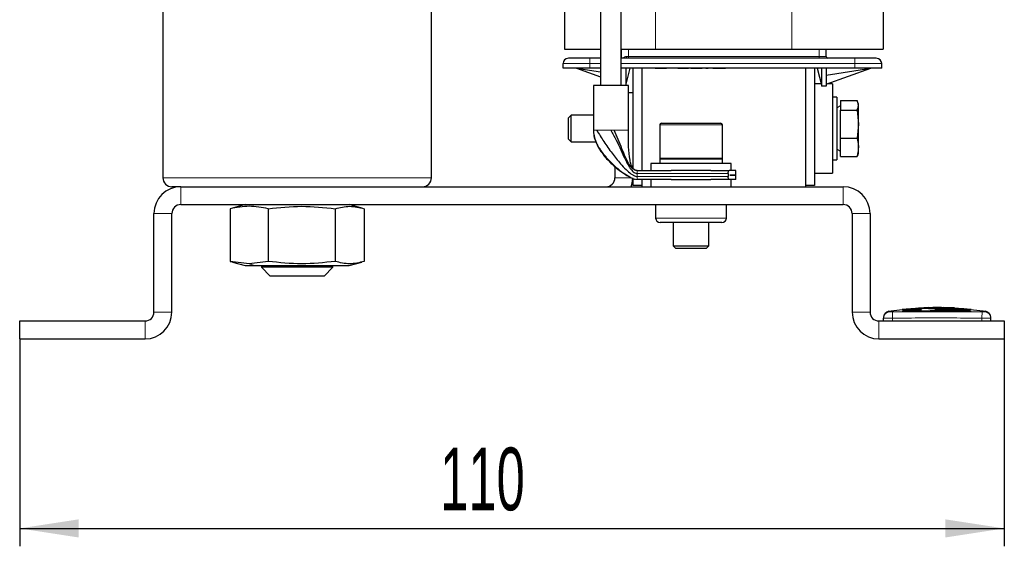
# Model space of a CAD drawing. Header units: millimetres. Extents: x 5 to 418, y 2 to 292.
# Tile 38 of 41: x 182 to 237, y 163 to 193. Entities that reach past the tile are written whole.
import ezdxf

# ---------------------------------------------------------------- set-up
doc = ezdxf.new("R2010")
doc.units = ezdxf.units.MM
doc.layers.add('SLD-0', color=7, linetype='Continuous')
doc.styles.add('SLDTEXTSTYLE0', font='TXT', dxfattribs={"width": 0.605})
doc.dimstyles.new('SLDDIMSTYLE0', dxfattribs={"dimtxt": 3.5, "dimasz": 3.302, "dimexe": 0, "dimexo": 0.0625, "dimgap": 0.875, "dimtad": 1, "dimlfac": 2, "dimrnd": 1e-09, "dimzin": 12, "dimdsep": 46, "dimtxsty": 'SLDTEXTSTYLE0', "dimsah": 1, "dimcen": 0.09, "dimadec": 0, "dimazin": 3, "dimtfac": 1, "dimtofl": 0, "dimtmove": 0, "dimatfit": 3, "dimfxl": 1, "dimfrac": 2, "dimtolj": 1, "dimtzin": 12, "dimarcsym": 0})

# ---------------------------------------------------------------- blocks, each defined once
blk = doc.blocks.new('_D_2')
at = {"layer": 'SLD-0', "color": 7}
for p, q in [((182.393, 175.08), (182.393, 163.494)), ((237.393, 175.08), (237.393, 163.494)), ((182.393, 164.494), (237.393, 164.494))]:
    blk.add_line(p, q, dxfattribs=at)
for points in [[(182.393, 164.494), (185.695, 163.986), (185.695, 165.002)], [(237.393, 164.494), (234.091, 165.002), (234.091, 163.986)]]:
    blk.add_solid(points, dxfattribs=at)
at = {"layer": 'SLD-0', "color": 7, "insert": (205.882, 169.006), "char_height": 3.5, "attachment_point": 1, "style": 'SLDTEXTSTYLE0'}
blk.add_mtext('110', dxfattribs=at)

msp = doc.modelspace()

# ---------------------------------------------------------------- linework, layer by layer
at = {"color": 7, "linetype": 'Continuous', "lineweight": 25}
for p, q in [((214.8426, 212.5213), (214.8426, 189.2298)), ((215.9926, 189.2298), (215.9926, 212.5213)), ((190.3926, 210.0798), (190.3926, 184.0798)), ((205.3926, 184.0798), (205.3926, 210.0798)), ((212.8176, 208.4048), (212.8176, 191.2548)), ((230.6176, 208.4048), (230.6176, 191.2548)), ((212.8176, 191.2548), (214.8426, 191.2548)), ((215.9926, 191.2548), (217.9176, 191.2548)), ((215.9926, 191.2548), (215.9926, 190.7548)), ((217.9176, 191.2548), (225.5176, 191.2548)), ((225.5176, 191.2548), (230.6176, 191.2548)), ((227.4426, 190.8548), (227.4426, 191.2548)), ((212.7426, 190.2048), (212.7426, 190.4548)), ((214.8426, 190.7548), (214.2426, 190.7548)), ((229.0426, 190.7548), (215.9926, 190.7548)), ((230.5426, 190.2048), (230.5426, 190.4548)), ((214.2426, 190.2048), (212.7426, 190.2048)), ((213.4926, 190.2048), (214.8426, 189.9888)), ((213.4926, 190.2048), (214.8426, 189.7188)), ((214.8426, 190.2048), (214.2426, 190.2048)), ((229.0426, 190.2048), (215.9926, 190.2048)), ((216.2426, 190.2048), (216.2426, 189.2298)), ((216.2488, 189.2298), (216.4926, 190.2048)), ((216.6426, 190.2048), (216.6426, 184.6333)), ((217.1426, 190.2048), (217.1426, 184.4798)), ((217.8961, 190.1798), (217.8961, 190.2048)), ((218.4034, 190.1798), (218.4034, 190.2048)), ((218.5166, 190.1798), (218.4034, 190.1798)), ((218.5166, 190.1798), (218.5166, 190.2048)), ((219.1147, 190.1798), (219.1147, 190.2048)), ((219.7461, 190.1798), (219.7461, 190.2048)), ((219.7607, 190.1798), (219.7607, 190.2048)), ((219.8812, 190.1798), (219.8812, 190.2048)), ((220.5235, 190.1798), (220.5235, 190.2048)), ((220.7133, 190.2048), (220.7133, 190.1798)), ((220.8447, 190.1798), (220.7133, 190.1798)), ((220.8447, 190.1798), (220.8447, 190.2048)), ((221.0783, 190.1798), (221.0783, 190.2048)), ((221.852, 190.1798), (221.852, 190.2048)), ((226.2926, 190.2048), (226.2926, 183.6548)), ((226.2926, 190.2048), (226.2926, 183.5798)), ((226.7926, 190.2048), (226.7926, 183.6548)), ((226.9426, 190.2048), (227.1926, 189.2048)), ((227.1926, 189.2048), (227.1926, 190.2048)), ((227.4426, 190.2048), (227.4426, 189.2048)), ((227.4426, 189.8048), (229.9426, 190.2048)), ((227.4426, 189.3048), (229.9426, 190.2048)), ((230.5426, 190.2048), (229.0426, 190.2048)), ((214.4426, 189.2298), (214.4426, 186.7298)), ((216.3926, 189.2298), (214.4426, 189.2298)), ((216.3926, 186.7298), (216.3926, 189.2298)), ((227.1613, 189.3298), (226.7926, 189.3298)), ((227.4426, 189.2048), (227.1926, 189.2048)), ((227.7926, 189.3298), (227.512, 189.3298)), ((227.7926, 189.3298), (227.7926, 188.4686)), ((216.6426, 188.8298), (216.3926, 188.8298)), ((228.0426, 188.5798), (227.7926, 188.5798)), ((227.7926, 188.4686), (227.7926, 184.3298)), ((228.0426, 188.5798), (228.0426, 185.0798)), ((228.2426, 188.3922), (229.1651, 188.3922)), ((228.2426, 188.3922), (228.2426, 187.8557)), ((229.2426, 188.2048), (229.2113, 188.2908)), ((229.2426, 188.1239), (229.2426, 188.2048)), ((229.2426, 187.0745), (229.2426, 188.1239)), ((213.1958, 187.5798), (213.0426, 187.4265)), ((214.4426, 187.5798), (213.1958, 187.5798)), ((213.1958, 186.0798), (213.1958, 187.5798)), ((228.2426, 188.0953), (228.0426, 187.9798)), ((228.2426, 187.8557), (229.1651, 187.8557)), ((228.2426, 186.2933), (228.2426, 187.8557)), ((229.1651, 187.8557), (229.2426, 187.0745)), ((213.0426, 186.233), (213.0426, 187.4265)), ((218.1426, 187.0298), (218.1426, 185.1798)), ((218.2426, 187.1298), (221.5426, 187.1298)), ((221.6426, 185.1798), (221.6426, 187.0298)), ((229.2426, 187.0745), (229.1651, 186.2933)), ((229.2426, 185.7804), (229.2426, 187.0745)), ((213.0426, 186.233), (213.1958, 186.0798)), ((213.1958, 186.0798), (214.577, 186.0798)), ((228.2426, 186.2933), (229.1651, 186.2933)), ((228.2426, 185.2674), (228.2426, 186.2933)), ((228.0426, 185.6798), (228.2426, 185.5643)), ((229.205, 185.3689), (229.1651, 185.2674)), ((229.2106, 185.3669), (229.2426, 185.4548)), ((229.2426, 185.4548), (229.2426, 185.7804)), ((217.6426, 184.8798), (217.6426, 184.4798)), ((219.8926, 184.8798), (217.6426, 184.8798)), ((218.1426, 185.1298), (218.1426, 184.8798)), ((218.1426, 185.1298), (219.8926, 185.1298)), ((219.8926, 185.1298), (221.6426, 185.1298)), ((222.1426, 184.8798), (219.8926, 184.8798)), ((221.6426, 184.8798), (221.6426, 185.1298)), ((222.1426, 184.4798), (222.1426, 184.8798)), ((227.7926, 185.0798), (228.0426, 185.0798)), ((228.2426, 185.2674), (229.1651, 185.2674)), ((215.6426, 184.7027), (215.6426, 184.0798)), ((216.8926, 184.4798), (218.7847, 184.4798)), ((219.8926, 184.4798), (218.7847, 184.4798)), ((221.0005, 184.4798), (219.8926, 184.4798)), ((221.0005, 184.4798), (222.0321, 184.4798)), ((221.9655, 184.3131), (221.9655, 184.1465)), ((222.3926, 184.4798), (222.0321, 184.4798)), ((222.3926, 184.2323), (222.3926, 184.4798)), ((226.7926, 184.3298), (227.7926, 184.3298)), ((216.6426, 184.0436), (216.6426, 183.6548)), ((218.7847, 183.9798), (216.8926, 183.9798)), ((217.1426, 183.9798), (217.1426, 183.6548)), ((217.1426, 183.9798), (217.1426, 183.5798)), ((217.6426, 183.9798), (217.6426, 183.5798)), ((218.7847, 183.9798), (221.0005, 183.9798)), ((222.0321, 183.9798), (221.0005, 183.9798)), ((222.3926, 183.9798), (222.0321, 183.9798)), ((222.0631, 184.2323), (222.3926, 184.2323)), ((222.0631, 184.2273), (222.0631, 184.2323)), ((222.3926, 184.2273), (222.0631, 184.2273)), ((222.1426, 183.5798), (222.1426, 183.9798)), ((222.3926, 183.9798), (222.3926, 184.2273)), ((191.3926, 183.5798), (190.8926, 183.5798)), ((191.3926, 183.5798), (228.3926, 183.5798)), ((217.1426, 183.6548), (216.6426, 183.6548)), ((226.7926, 183.6548), (226.2926, 183.6548)), ((189.8926, 176.5798), (189.8926, 182.0798)), ((190.8926, 176.5798), (190.8926, 182.0798)), ((191.3926, 182.5798), (228.3926, 182.5798)), ((194.2906, 182.3745), (194.1512, 182.3513)), ((194.1512, 182.3513), (194.1512, 179.4083)), ((194.9926, 182.5798), (194.2863, 182.3906)), ((196.2753, 182.3513), (196.2753, 179.4083)), ((200.0167, 182.3513), (200.0167, 179.4083)), ((201.4988, 182.3906), (200.7926, 182.5798)), ((201.6339, 182.3513), (201.6339, 179.4083)), ((217.9176, 182.5798), (217.9176, 181.8298)), ((221.8676, 181.8298), (221.8676, 182.5798)), ((228.8926, 182.0798), (228.8926, 176.5798)), ((229.8926, 182.0798), (229.8926, 176.5798)), ((221.1605, 181.5798), (218.1676, 181.5798)), ((218.8926, 181.5798), (218.8926, 180.2798)), ((220.8926, 180.2798), (220.8926, 181.5798)), ((221.6176, 181.5798), (221.1605, 181.5798)), ((218.8926, 180.2798), (219.0426, 180.1298)), ((218.8926, 180.2798), (220.8926, 180.2798)), ((219.0647, 180.1298), (219.0426, 180.1298)), ((220.7426, 180.1298), (219.0647, 180.1298)), ((220.7426, 180.1298), (220.8926, 180.2798)), ((195.2133, 179.2736), (194.1512, 179.4083)), ((194.1512, 179.4083), (194.2906, 179.3851)), ((194.2863, 179.369), (194.9926, 179.1798)), ((196.2753, 179.4083), (195.2133, 179.2736)), ((200.7926, 179.1798), (201.4988, 179.369)), ((194.9926, 179.1798), (195.5018, 179.1798)), ((195.5018, 179.1798), (200.7926, 179.1798)), ((195.8926, 179.1798), (195.8926, 179.0798)), ((195.8926, 179.0798), (196.3926, 178.5798)), ((199.8926, 179.0798), (195.8926, 179.0798)), ((199.3926, 178.5798), (199.8926, 179.0798)), ((199.8926, 179.0798), (199.8926, 179.1798)), ((199.3926, 178.5798), (196.3926, 178.5798)), ((231.7043, 176.6978), (230.9136, 176.6169)), ((232.1386, 176.7503), (231.6793, 176.7224)), ((232.7694, 176.7001), (231.703, 176.6562)), ((231.703, 176.6883), (232.7694, 176.7001)), ((231.703, 176.6883), (231.703, 176.6782)), ((231.703, 176.6221), (231.703, 176.6121)), ((233.1829, 176.8299), (232.6062, 176.8029)), ((232.6062, 176.8029), (232.6062, 176.8036)), ((233.1829, 176.8299), (233.1829, 176.8299)), ((233.9702, 176.8332), (233.9702, 176.8332)), ((234.6077, 176.8073), (233.9702, 176.8332)), ((234.6077, 176.8082), (234.6077, 176.8073)), ((235.5333, 176.7304), (234.9165, 176.7653)), ((236.3716, 176.6169), (235.5084, 176.7052)), ((235.5097, 176.693), (235.5097, 176.683)), ((235.5097, 176.624), (235.5097, 176.614)), ((182.3926, 175.0798), (182.3926, 176.0798)), ((182.3926, 176.0798), (189.3926, 176.0798)), ((230.3926, 176.0798), (237.3926, 176.0798)), ((230.6426, 176.0798), (230.6426, 176.2358)), ((236.6426, 176.0798), (236.6426, 176.2358)), ((237.3926, 176.0798), (237.3926, 175.0798)), ((182.3926, 175.0798), (189.3926, 175.0798)), ((230.3926, 175.0798), (237.3926, 175.0798))]:
    msp.add_line(p, q, dxfattribs=at)
at = {"color": 7, "linetype": 'Continuous', "lineweight": 18}
for p, q in [((217.9176, 208.4048), (217.9176, 191.2548)), ((225.5176, 208.4048), (225.5176, 191.2548)), ((216.2867, 190.8548), (216.3926, 190.8548)), ((216.3926, 190.8548), (216.3926, 191.2548)), ((216.3926, 190.8548), (216.3926, 190.7548)), ((216.3926, 190.8548), (227.0426, 190.8548)), ((227.0426, 191.2548), (227.0426, 190.8548)), ((227.0426, 190.8548), (227.0426, 190.7548)), ((227.0426, 190.8548), (227.4426, 190.8548)), ((214.2426, 190.4548), (212.7426, 190.4548)), ((214.2426, 190.4548), (214.2426, 190.7548)), ((214.8426, 190.4548), (214.2426, 190.4548)), ((214.2426, 190.2048), (214.2426, 190.4548)), ((229.0426, 190.4548), (215.9926, 190.4548)), ((229.0426, 190.4548), (229.0426, 190.7548)), ((230.5426, 190.4548), (229.0426, 190.4548)), ((229.0426, 190.2048), (229.0426, 190.4548)), ((217.987, 190.1798), (217.987, 190.2048)), ((218.2049, 190.2048), (218.2049, 190.1798)), ((219.1559, 190.1798), (219.1559, 190.2048)), ((219.2781, 190.1798), (219.2781, 190.2048)), ((219.4685, 190.1798), (219.4685, 190.2048)), ((219.6579, 190.2048), (219.6579, 190.1798)), ((219.9748, 190.1798), (219.9748, 190.2048)), ((220.2117, 190.1798), (220.2117, 190.2048)), ((220.4262, 190.2048), (220.4262, 190.1798)), ((221.1118, 190.1798), (221.1118, 190.2048)), ((221.2329, 190.1798), (221.2329, 190.2048)), ((221.4628, 190.1798), (221.4628, 190.2048)), ((221.6889, 190.1798), (221.6889, 190.2048)), ((221.8144, 190.1798), (221.8144, 190.2048)), ((221.6426, 187.0298), (218.1426, 187.0298)), ((214.4426, 186.7298), (214.4445, 186.7298)), ((214.4445, 186.7298), (214.4491, 186.7298)), ((215.4176, 186.7298), (215.6052, 186.7298)), ((218.1426, 185.1798), (221.6426, 185.1798)), ((221.9655, 184.3131), (216.8926, 184.3131)), ((216.8926, 184.3131), (216.8926, 184.1465)), ((205.3926, 184.0798), (190.3926, 184.0798)), ((215.6426, 184.0798), (216.5575, 184.0798)), ((221.9655, 184.1465), (216.8926, 184.1465)), ((191.3926, 183.5798), (191.3926, 182.5798)), ((228.3926, 182.5798), (228.3926, 183.5798)), ((190.8926, 182.0798), (189.8926, 182.0798)), ((195.0014, 182.5798), (194.1512, 182.3513)), ((229.8926, 182.0798), (228.8926, 182.0798)), ((221.3443, 181.8298), (217.9176, 181.8298)), ((221.8676, 181.8298), (221.3443, 181.8298)), ((195.5018, 179.1798), (195.2133, 179.2736)), ((189.8926, 176.5798), (190.8926, 176.5798)), ((228.8926, 176.5798), (229.8926, 176.5798)), ((231.1384, 176.5857), (231.1426, 176.2357)), ((236.1467, 176.5857), (236.1426, 176.2358)), ((189.3926, 175.0798), (189.3926, 176.0798)), ((230.3926, 176.0798), (230.3926, 175.0798)), ((231.1426, 176.0798), (231.1426, 176.2357)), ((236.1426, 176.0798), (236.1426, 176.2358))]:
    msp.add_line(p, q, dxfattribs=at)
at = {"color": 7, "linetype": 'Continuous', "lineweight": 25, "flags": 128}
msp.add_lwpolyline([(216.5568, 183.5798), (216.6137, 183.7872), (216.6426, 184.0798)], dxfattribs=at)
at = {"color": 7, "linetype": 'Continuous', "lineweight": 18}
for centre, radius, start, end in [((216.1724, 190.8315), 0.1167, 318.85753, 11.49594), ((230.9925, 176.2358), 0.35, 90.98968, 179.99794), ((236.2926, 176.2358), 0.35, 0.00206, 89.00957)]:
    msp.add_arc(centre, radius, start, end, dxfattribs=at)
at = {"color": 7, "linetype": 'Continuous', "lineweight": 25}
for centre, radius, start, end in [((227.5426, 190.8548), 0.1, 180, 270), ((213.0426, 190.4548), 0.3, 90, 180), ((230.2426, 190.4548), 0.3, 0, 90), ((218.2426, 187.0298), 0.1, 90, 180), ((221.5426, 187.0298), 0.1, 0, 90), ((218.1926, 185.1798), 0.05, 180, 270), ((221.5926, 185.1798), 0.05, 270, 0), ((190.8926, 184.0798), 0.5, 180, 270), ((204.8926, 184.0798), 0.5, 270, 0), ((215.1426, 184.0798), 0.5, 270, 0), ((191.3926, 182.0798), 1.5, 90, 180), ((228.3926, 182.0798), 1.5, 0, 90), ((191.3926, 182.0798), 0.5, 90, 180), ((228.3926, 182.0798), 0.5, 0, 90), ((218.1676, 181.8298), 0.25, 180, 270), ((221.6176, 181.8298), 0.25, 270, 0), ((189.3926, 176.5798), 0.5, 270, 0), ((189.3926, 176.5798), 1.5, 270, 0), ((230.3926, 176.5798), 1.5, 180, 270), ((230.3926, 176.5798), 0.5, 180, 270), ((230.9926, 176.2744), 0.35, 97.64254, 180), ((236.2926, 176.2744), 0.35, 360, 82.37279)]:
    msp.add_arc(centre, radius, start, end, dxfattribs=at)
at = {"color": 7, "linetype": 'Continuous', "lineweight": 18}
for points, knots in [([(216.098, 190.7548), (216.1036, 190.7626), (216.1219, 190.7883), (216.1643, 190.8208), (216.2224, 190.8494), (216.2659, 190.853), (216.2867, 190.8548)], [0, 0, 0, 0, 0.1393259, 0.4575311, 0.7399733, 1, 1, 1, 1]), ([(214.4445, 186.7298), (214.4746, 186.5413), (214.5358, 186.1582), (214.8416, 185.6169), (215.231, 185.1188), (215.6596, 184.6995), (216.0727, 184.371), (216.4205, 184.1465), (216.6685, 184.0287), (216.8152, 183.9857), (216.8687, 183.9816), (216.8926, 183.9798)], [0, 0, 0, 0, 0.1623037, 0.3298905, 0.4984755, 0.6596672, 0.7871603, 0.8932114, 0.9629396, 0.9834432, 1, 1, 1, 1]), ([(230.9459, 176.6212), (230.9459, 176.6212), (230.9422, 176.6241), (230.955, 176.6153), (230.976, 176.5956), (230.9865, 176.5857)], [0, 0, 0, 0, 0.0000727, 0.5000171, 1, 1, 1, 1]), ([(230.9865, 176.5857), (230.9874, 176.5856), (230.9895, 176.5853), (231.0081, 176.585), (231.0424, 176.585), (231.0876, 176.5852), (231.1215, 176.5855), (231.1384, 176.5857)], [0, 0, 0, 0, 0.140567, 0.3553278, 0.5708439, 0.7860438, 1, 1, 1, 1]), ([(231.1384, 176.5857), (231.4226, 176.5887), (231.991, 176.5948), (232.8437, 176.5997), (233.6965, 176.6013), (234.7976, 176.5989), (235.6143, 176.5909), (236.1467, 176.5857)], [0, 0, 0, 0, 0.1702473, 0.3404988, 0.5107709, 0.6810498, 1, 1, 1, 1]), ([(236.1467, 176.5857), (236.1578, 176.5856), (236.1858, 176.5853), (236.2282, 176.585), (236.2666, 176.585), (236.293, 176.5852), (236.2968, 176.5855), (236.2986, 176.5857)], [0, 0, 0, 0, 0.1406569, 0.35550383, 0.57103286, 0.78617163, 1, 1, 1, 1]), ([(236.2986, 176.5857), (236.31, 176.5962), (236.3326, 176.6172), (236.337, 176.6199), (236.3392, 176.6212)], [0, 0, 0, 0, 0.5000512, 1, 1, 1, 1]), ([(231.1426, 176.2357), (231.0864, 176.2356), (230.9739, 176.2352), (230.8241, 176.2351), (230.711, 176.2351), (230.6511, 176.2353), (230.645, 176.2357), (230.6426, 176.2358)], [0, 0, 0, 0, 0.2146728, 0.4293525, 0.6440267, 0.8586958, 1, 1, 1, 1]), ([(236.1426, 176.2358), (235.6109, 176.2411), (234.5118, 176.2521), (232.8451, 176.2527), (231.7101, 176.2414), (231.1426, 176.2357)], [0, 0, 0, 0, 0.3189779, 0.6594764, 1, 1, 1, 1]), ([(236.6426, 176.2358), (236.6422, 176.2357), (236.6416, 176.2356), (236.6361, 176.2355), (236.6274, 176.2354), (236.6163, 176.2353), (236.6016, 176.2352), (236.5834, 176.2352), (236.5592, 176.2351), (236.5342, 176.2351), (236.5009, 176.2351), (236.4595, 176.2351), (236.4136, 176.2351), (236.3648, 176.2352), (236.313, 176.2353), (236.2626, 176.2354), (236.2163, 176.2355), (236.1796, 176.2356), (236.1518, 176.2357), (236.1426, 176.2358)], [0, 0, 0, 0, 0.05287331, 0.10624084, 0.1602565, 0.21478561, 0.25112466, 0.31769624, 0.37503991, 0.42957096, 0.47927843, 0.56966113, 0.64429066, 0.69399705, 0.78437773, 0.85900554, 0.89407221, 0.96455469, 1, 1, 1, 1])]:
    msp.add_open_spline(points, degree=3, knots=knots, dxfattribs=at)
at = {"color": 7, "linetype": 'Continuous', "lineweight": 25}
for points, knots in [([(214.2426, 190.7548), (214.0917, 190.7548), (213.8587, 190.7548), (213.579, 190.7548), (213.3881, 190.7548), (213.233, 190.7548), (213.0836, 190.7548), (213.0587, 190.7548), (213.0426, 190.7548)], [0, 0, 0, 0, 0.2394429, 0.3696501, 0.4999999, 0.6302072, 0.7605571, 1, 1, 1, 1]), ([(230.2426, 190.7548), (230.2264, 190.7548), (230.2016, 190.7548), (230.0522, 190.7548), (229.8971, 190.7548), (229.7062, 190.7548), (229.4265, 190.7548), (229.1935, 190.7548), (229.0426, 190.7548)], [0, 0, 0, 0, 0.2394429, 0.3696501, 0.4999999, 0.6302072, 0.7605571, 1, 1, 1, 1]), ([(217.987, 190.1798), (217.9729, 190.1798), (217.944, 190.1798), (217.9044, 190.1798), (217.8995, 190.1798), (217.8961, 190.1798)], [0, 0, 0, 0, 0.2241486, 0.4596817, 1, 1, 1, 1]), ([(218.2049, 190.1798), (218.1843, 190.1798), (218.1438, 190.1798), (218.0857, 190.1798), (218.032, 190.1798), (218.0023, 190.1798), (217.987, 190.1798)], [0, 0, 0, 0, 0.249498, 0.4915537, 0.7379802, 1, 1, 1, 1]), ([(218.4034, 190.1798), (218.391, 190.1798), (218.367, 190.1798), (218.3189, 190.1798), (218.2641, 190.1798), (218.2251, 190.1798), (218.2049, 190.1798)], [0, 0, 0, 0, 0.2582641, 0.5004189, 0.7423541, 1, 1, 1, 1]), ([(219.2781, 190.1798), (219.2525, 190.1798), (219.1986, 190.1798), (219.1706, 190.1798), (219.1559, 190.1798)], [0, 0, 0, 0, 0.4768244, 1, 1, 1, 1]), ([(219.4685, 190.1798), (219.4336, 190.1798), (219.3655, 190.1798), (219.3068, 190.1798), (219.2781, 190.1798)], [0, 0, 0, 0, 0.5118802, 1, 1, 1, 1]), ([(219.6579, 190.1798), (219.6308, 190.1798), (219.5739, 190.1798), (219.5047, 190.1798), (219.4685, 190.1798)], [0, 0, 0, 0, 0.4763169, 1, 1, 1, 1]), ([(219.7461, 190.1798), (219.7394, 190.1798), (219.7266, 190.1798), (219.68, 190.1798), (219.6579, 190.1798)], [0, 0, 0, 0, 0.5252414, 1, 1, 1, 1]), ([(219.9748, 190.1798), (219.9605, 190.1798), (219.9323, 190.1798), (219.9028, 190.1798), (219.8843, 190.1798), (219.8822, 190.1798), (219.8812, 190.1798)], [0, 0, 0, 0, 0.2561358, 0.500964, 0.7452944, 1, 1, 1, 1]), ([(220.2117, 190.1798), (220.1671, 190.1798), (220.1014, 190.1798), (220.023, 190.1798), (219.991, 190.1798), (219.9748, 190.1798)], [0, 0, 0, 0, 0.5127884, 0.7549905, 1, 1, 1, 1]), ([(220.4262, 190.1798), (220.3952, 190.1798), (220.3312, 190.1798), (220.2524, 190.1798), (220.2117, 190.1798)], [0, 0, 0, 0, 0.4832501, 1, 1, 1, 1]), ([(220.5235, 190.1798), (220.5167, 190.1798), (220.5033, 190.1798), (220.4516, 190.1798), (220.4262, 190.1798)], [0, 0, 0, 0, 0.5087955, 1, 1, 1, 1]), ([(221.2329, 190.1798), (221.2062, 190.1798), (221.154, 190.1798), (221.1256, 190.1798), (221.1118, 190.1798)], [0, 0, 0, 0, 0.5134657, 1, 1, 1, 1]), ([(221.4628, 190.1798), (221.4191, 190.1798), (221.3386, 190.1798), (221.2661, 190.1798), (221.2329, 190.1798)], [0, 0, 0, 0, 0.54212375, 1, 1, 1, 1]), ([(221.6889, 190.1798), (221.6559, 190.1798), (221.5837, 190.1798), (221.5053, 190.1798), (221.4628, 190.1798)], [0, 0, 0, 0, 0.45798274, 1, 1, 1, 1]), ([(221.8144, 190.1798), (221.7997, 190.1798), (221.7701, 190.1798), (221.7161, 190.1798), (221.6889, 190.1798)], [0, 0, 0, 0, 0.49690407, 1, 1, 1, 1]), ([(229.2426, 188.1239), (229.2366, 188.18), (229.227, 188.27), (229.1821, 188.3587), (229.1651, 188.3922)], [0, 0, 0, 0, 0.6233586, 1, 1, 1, 1]), ([(229.1651, 187.8557), (229.1702, 187.8653), (229.1891, 187.9012), (229.2167, 187.9665), (229.2388, 188.0464), (229.2414, 188.0999), (229.2426, 188.1239)], [0, 0, 0, 0, 0.1089398, 0.4050268, 0.733288, 1, 1, 1, 1]), ([(214.4426, 186.7298), (214.4478, 186.6309), (214.4591, 186.4149), (214.5908, 185.9954), (214.8674, 185.5055), (215.294, 184.9978), (215.7803, 184.5637), (216.2019, 184.2682), (216.4731, 184.115), (216.6462, 184.0399), (216.7278, 184.0108), (216.7674, 184), (216.7852, 183.9951)], [0, 0, 0, 0, 0.0810183, 0.1769293, 0.3111077, 0.4776964, 0.6506452, 0.8040587, 0.9255039, 0.9693138, 0.9862456, 1, 1, 1, 1]), ([(214.6288, 186.7298), (214.7573, 186.5201), (215.0164, 186.0972), (215.4652, 185.464), (215.8808, 184.9396), (216.2376, 184.5566), (216.4775, 184.3405), (216.6595, 184.2208), (216.7778, 184.1608), (216.8572, 184.1509), (216.8926, 184.1465)], [0, 0, 0, 0, 0.2279455, 0.4597976, 0.6744703, 0.796473, 0.8961342, 0.937969, 0.9723445, 1, 1, 1, 1]), ([(215.4176, 186.7298), (215.5196, 186.5489), (215.7272, 186.1812), (215.9718, 185.6399), (216.1794, 185.1798), (216.3609, 184.8161), (216.5187, 184.5592), (216.6631, 184.399), (216.794, 184.3238), (216.861, 184.3166), (216.8926, 184.3131)], [0, 0, 0, 0, 0.19776307, 0.4020422, 0.60066677, 0.73541263, 0.84931803, 0.93634399, 0.97008508, 1, 1, 1, 1]), ([(216.8926, 184.4798), (216.8612, 184.4828), (216.7954, 184.4892), (216.7057, 184.536), (216.6217, 184.6033), (216.5074, 184.7307), (216.3766, 184.9381), (216.2123, 185.2722), (216.0349, 185.6983), (215.8366, 186.2058), (215.6815, 186.5571), (215.6052, 186.7298)], [0, 0, 0, 0, 0.0323689, 0.0680203, 0.1095159, 0.1576297, 0.2724801, 0.4071002, 0.6040419, 0.8052822, 1, 1, 1, 1]), ([(216.8926, 184.4798), (216.8698, 184.4813), (216.8242, 184.4845), (216.7586, 184.5124), (216.6984, 184.5582), (216.6202, 184.6521), (216.5411, 184.8252), (216.443, 185.222), (216.3948, 185.869), (216.3934, 186.4233), (216.3927, 186.7298)], [0, 0, 0, 0, 0.0278686, 0.0559642, 0.0862024, 0.1203622, 0.2053385, 0.317327, 0.6224766, 1, 1, 1, 1]), ([(229.1651, 186.2933), (229.1666, 186.2881), (229.1738, 186.2624), (229.1859, 186.2162), (229.2003, 186.1547), (229.2128, 186.0929), (229.2234, 186.0308), (229.2319, 185.9685), (229.238, 185.9059), (229.2418, 185.8432), (229.2423, 185.8013), (229.2426, 185.7804)], [0, 0, 0, 0, 0.03103037, 0.15159925, 0.27220504, 0.39293959, 0.51372592, 0.63511506, 0.75657189, 0.8782467, 1, 1, 1, 1]), ([(229.2426, 185.7804), (229.2339, 185.6506), (229.2224, 185.4785), (229.1765, 185.3091), (229.1651, 185.2674)], [0, 0, 0, 0, 0.7539542, 1, 1, 1, 1]), ([(221.9655, 184.3131), (221.9662, 184.3308), (221.9675, 184.3662), (221.9782, 184.4137), (221.9937, 184.4513), (222.0126, 184.4755), (222.0259, 184.4784), (222.0321, 184.4798)], [0, 0, 0, 0, 0.1951654, 0.3900866, 0.5916711, 0.80804, 1, 1, 1, 1]), ([(222.0321, 183.9798), (222.0284, 183.9803), (222.0207, 183.9813), (222.0094, 183.9895), (221.9986, 184.0026), (221.9888, 184.0203), (221.9802, 184.0423), (221.9735, 184.067), (221.9687, 184.094), (221.9659, 184.1205), (221.9656, 184.1384), (221.9655, 184.1465)], [0, 0, 0, 0, 0.1159591, 0.2352385, 0.3512145, 0.4707542, 0.5830098, 0.6990309, 0.8031384, 0.9107356, 1, 1, 1, 1]), ([(196.2753, 182.3513), (195.9207, 182.4187), (195.2126, 182.5534), (194.5046, 182.4186), (194.1512, 182.3513)], [0, 0, 0, 0, 0.5008729, 1, 1, 1, 1]), ([(196.2753, 182.3513), (196.8989, 182.4187), (198.146, 182.5534), (199.3931, 182.4187), (200.0167, 182.3513)], [0, 0, 0, 0, 0.4999949, 1, 1, 1, 1]), ([(200.0167, 182.3513), (200.2862, 182.4187), (200.8253, 182.5534), (201.3644, 182.4187), (201.6339, 182.3513)], [0, 0, 0, 0, 0.4999949, 1, 1, 1, 1]), ([(200.0167, 179.4083), (199.3931, 179.3409), (198.146, 179.2062), (196.8989, 179.3409), (196.2753, 179.4083)], [0, 0, 0, 0, 0.4999949, 1, 1, 1, 1]), ([(201.6339, 179.4083), (201.3644, 179.3409), (200.8253, 179.2062), (200.2862, 179.3409), (200.0167, 179.4083)], [0, 0, 0, 0, 0.4999949, 1, 1, 1, 1]), ([(231.703, 176.6221), (232.2236, 176.6332), (233.1183, 176.6522), (234.3874, 176.6484), (235.1356, 176.6321), (235.5097, 176.624)], [0, 0, 0, 0, 0.4103219, 0.7051227, 1, 1, 1, 1]), ([(235.5097, 176.614), (234.9894, 176.6245), (234.0949, 176.6427), (232.8257, 176.6374), (232.0773, 176.6205), (231.703, 176.6121)], [0, 0, 0, 0, 0.4100689, 0.7049967, 1, 1, 1, 1]), ([(235.327, 176.7361), (235.0674, 176.7568), (234.5478, 176.7983), (233.8646, 176.8175), (233.2798, 176.8136), (232.7936, 176.7964), (232.3075, 176.767), (231.9838, 176.738), (231.822, 176.7235)], [0, 0, 0, 0, 0.2225338, 0.4454272, 0.583824, 0.722329, 0.8611249, 1, 1, 1, 1]), ([(232.0035, 176.7293), (232.0726, 176.7355), (232.2713, 176.7532), (232.6004, 176.7751), (232.9907, 176.7943), (233.4132, 176.8055), (233.8678, 176.8056), (234.2946, 176.7953), (234.5589, 176.7799), (234.6613, 176.7739)], [0, 0, 0, 0, 0.07821639, 0.22494352, 0.37183737, 0.51879957, 0.7014731, 0.88429152, 1, 1, 1, 1]), ([(233.1713, 176.766), (233.3506, 176.7731), (233.7094, 176.7873), (234.2484, 176.7887), (234.7879, 176.7741), (235.1473, 176.7488), (235.327, 176.7361)], [0, 0, 0, 0, 0.2495676, 0.4992836, 0.7495374, 1, 1, 1, 1]), ([(233.9694, 176.8189), (233.8483, 176.8291), (233.5864, 176.851), (233.3247, 176.8268), (233.1838, 176.8138)], [0, 0, 0, 0, 0.4620973, 1, 1, 1, 1]), ([(233.5202, 176.7116), (233.6858, 176.7169), (234.0171, 176.7273), (234.5145, 176.7296), (235.0122, 176.7203), (235.3438, 176.7021), (235.5097, 176.693)], [0, 0, 0, 0, 0.2497455, 0.4995706, 0.7497151, 1, 1, 1, 1]), ([(235.5097, 176.6601), (235.1784, 176.6757), (234.5156, 176.7072), (233.8521, 176.7101), (233.5202, 176.7116)], [0, 0, 0, 0, 0.4998112, 1, 1, 1, 1]), ([(235.5097, 176.683), (235.3442, 176.692), (235.0132, 176.7099), (234.4702, 176.7221), (234.0929, 176.7127), (233.8813, 176.7074)], [0, 0, 0, 0, 0.3050412, 0.610256, 1, 1, 1, 1])]:
    msp.add_open_spline(points, degree=3, knots=knots, dxfattribs=at)
at = {"color": 7, "linetype": 'Continuous', "lineweight": 18}
for points in [[(214.4491, 186.7298), (214.4643, 186.7298), (214.4945, 186.7298), (214.584, 186.7298), (214.6288, 186.7298)], [(214.6288, 186.7298), (214.678, 186.7298), (214.7765, 186.7298), (214.9713, 186.7298), (215.1877, 186.7298), (215.3409, 186.7298), (215.4176, 186.7298)], [(215.6052, 186.7298), (215.713, 186.7298), (215.9285, 186.7298), (216.1838, 186.7298), (216.3589, 186.7298), (216.3814, 186.7298), (216.3926, 186.7298)], [(216.8926, 184.4798), (216.8926, 184.4791), (216.8926, 184.4777), (216.8926, 184.4665), (216.8926, 184.4495), (216.8926, 184.4333), (216.8926, 184.4252)], [(216.8926, 184.4252), (216.8926, 184.4173), (216.8926, 184.4014), (216.8926, 184.3735), (216.8926, 184.3439), (216.8926, 184.3234), (216.8926, 184.3131)], [(216.8926, 184.1465), (216.8926, 184.1246), (216.8926, 184.0809), (216.8926, 184.0259), (216.8926, 183.9873), (216.8926, 183.9823), (216.8926, 183.9798)]]:
    msp.add_open_spline(points, degree=3, dxfattribs=at)

# ---------------------------------------------------------------- dimensions: what is measured, and where the dimension line sits
at = {"layer": 'SLD-0', "color": 7}
dim = msp.add_linear_dim(base=(237.3926, 164.4942), p1=(182.3926, 175.0798), p2=(237.3926, 175.0798), dimstyle='SLDDIMSTYLE0', dxfattribs=at)
dim.commit()
dim.dimension.update_dxf_attribs({"geometry": '_D_2', "text_midpoint": (209.8926, 164.4942), "dimtype": 160})

doc.saveas('drawing.dxf')
